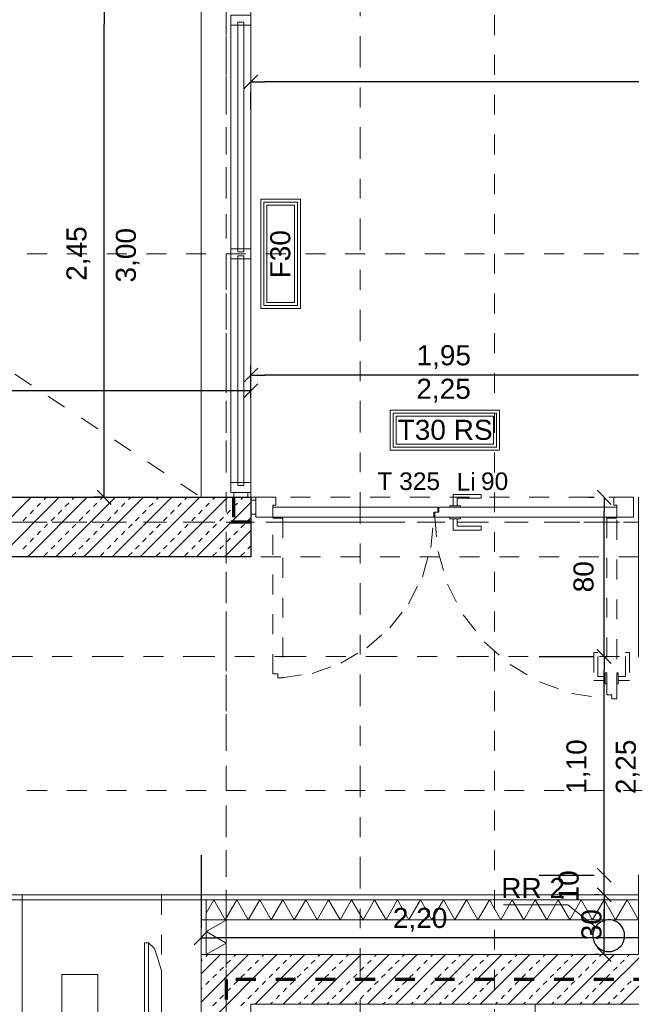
# Model space of a CAD drawing. Header units: metres. Extents: x -45.2 to 14.3, y -31.8 to 10.2.
# Tile 79 of 148: x -24 to -20.9, y -18.6 to -13.7. Entities that reach past the tile are written whole.
import ezdxf

# ---------------------------------------------------------------- set-up
doc = ezdxf.new("R2010")
doc.units = ezdxf.units.M
doc.header["$LTSCALE"] = 0.05
for name, pattern in [('Achsen 01', [5.291531, 3.175, -1.058062, 0.352704, -0.705764]), ('gestrichelt - 01', [2, 1, -1]), ('gestrichelt - 02', [4, 2, -2]), ('ISO-07 Punktiert', [0.889, 0.127, -0.762]), ('Raster 01', [2, 1, -1]), ('VW-01 Strichlinie kurz', [2, 1, -1])]:
    doc.linetypes.add(name, pattern=pattern)
doc.layers.get('0').update_dxf_attribs({"lineweight": 25})
for name, color, linetype, lineweight, true_color in [('013_Beton und Stahlbetonarbeiten-000 Brüstung', 7, 'Continuous', 9, 0xa6a6a6), ('013_Beton und Stahlbetonarbeiten-350 Stahlbeton Treppe Ansicht', 7, 'Continuous', 9, 0xa6a6a6), ('039_Trockenbauarbeiten-340 Dämmung', 7, 'Continuous', 9, 0xc0c0c0), ('045_Sanitär Betriebseinrichtung-allg.', 9, 'Continuous', 13, 0x808080), ('ACTES-Bewegungsfläche', 7, 'gestrichelt - 01', 9, 0xd9d9d9), ('ACTES-Einrichtung Aufsicht.', 7, 'Continuous', 9, 0xa6a6a6), ('AV1-Achsen', 1, 'Achsen 01', 18, 0xff0000), ('AV1-Raster', 7, 'Raster 01', 9, 0xa6a6a6), ('Beschriftung', 7, 'Continuous', 9, 0x555555)]:
    doc.layers.add(name, color=color, linetype=linetype, lineweight=lineweight, true_color=true_color)
for name, color, linetype, lineweight in [('013_Beton und Stahlbetonarbeiten-000 Unterzüge', 7, 'ISO-07 Punktiert', 13), ('013_Beton und Stahlbetonarbeiten-320 Stahlbeton', 7, 'Continuous', 25), ('013_Beton und Stahlbetonarbeiten-340 Innenwände', 7, 'Continuous', 18), ('031_Metallbauarbeiten-340 Innentüren _ Elemente', 7, 'Continuous', 9), ('039_Trockenbauarbeiten-340 Gipskarton', 7, 'Continuous', 9), ('AV1-Brandschutzkonzept-Brandschutzkonzept', 7, 'Continuous', 5), ('AV1-Einrichtung Bemaßung', 7, 'Continuous', 9), ('AV1-Schnitt Achsen', 7, 'Achsen 01', 18)]:
    doc.layers.add(name, color=color, linetype=linetype, lineweight=lineweight)
doc.styles.add('Arial', font='arial.ttf')

msp = doc.modelspace()

# ---------------------------------------------------------------- linework, layer by layer
at = {"color": 0, "linetype": 'ByBlock', "lineweight": -2}
for p, q in [((-23.5629, -13.625), (-23.5629, -13.6957)), ((-22.825, -13.985), (-22.7543, -13.985)), ((-22.825, -15.46), (-22.7543, -15.46)), ((-20.875, -15.46), (-20.9457, -15.46)), ((-22.825, -15.539), (-22.8957, -15.539)), ((-23.5629, -16.075), (-23.5629, -16.0043)), ((-21.0483, -16.075), (-21.0483, -16.1457)), ((-21.0483, -16.875), (-21.0483, -16.8043)), ((-21.0483, -16.875), (-21.0483, -16.9457)), ((-21.0483, -17.975), (-21.0483, -17.9043)), ((-21.0483, -17.975), (-21.0483, -17.9043)), ((-21.0483, -18.075), (-21.0483, -18.1457)), ((-21.0483, -18.075), (-21.0483, -18.1457)), ((-23.075, -18.29), (-23.0043, -18.29)), ((-21.0483, -18.375), (-21.0483, -18.3043)), ((-20.875, -18.29), (-20.9457, -18.29))]:
    msp.add_line(p, q, dxfattribs=at)
at = {"color": 0, "linetype": 'Continuous', "lineweight": 15}
for p, q in [((-22.8604, -14.0204), (-22.7896, -13.9497)), ((-22.8604, -15.4954), (-22.7896, -15.4246)), ((-22.7896, -15.5036), (-22.8604, -15.5743)), ((-23.5275, -16.1104), (-23.5982, -16.0396)), ((-21.0836, -16.0396), (-21.0129, -16.1104)), ((-21.0129, -16.9104), (-21.0836, -16.8396)), ((-21.0836, -16.8396), (-21.0129, -16.9104)), ((-21.0129, -18.0104), (-21.0836, -17.9396)), ((-21.0129, -18.0104), (-21.0836, -17.9396)), ((-21.0836, -18.0396), (-21.0129, -18.1104)), ((-21.0836, -18.0396), (-21.0129, -18.1104)), ((-23.1104, -18.3254), (-23.0396, -18.2546)), ((-21.0129, -18.4104), (-21.0836, -18.3396))]:
    msp.add_line(p, q, dxfattribs=at)
at = {"layer": '013_Beton und Stahlbetonarbeiten-000 Brüstung'}
msp.add_lwpolyline([(-23.075, -16.075), (-23.075, -13.625), (-22.825, -13.625), (-22.825, -16.075)], close=True, dxfattribs=at)
at = {"layer": '013_Beton und Stahlbetonarbeiten-000 Unterzüge', "linetype": 'VW-01 Strichlinie kurz'}
msp.add_lwpolyline([(-22.825, -16.375), (-22.825, -16.075), (-20.875, -16.075), (-20.875, -16.375)], close=True, dxfattribs=at)
at = {"layer": '013_Beton und Stahlbetonarbeiten-320 Stahlbeton', "color": 251, "linetype": 'Continuous', "lineweight": 13, "true_color": 0x4c4c4c}
for p, q in [((-23.9304, -16.075), (-24.2304, -16.375)), ((-23.789, -16.075), (-24.089, -16.375)), ((-23.6476, -16.075), (-23.9476, -16.375)), ((-23.8649, -16.0867), (-23.8532, -16.075)), ((-23.5061, -16.075), (-23.8061, -16.375)), ((-23.7234, -16.0867), (-23.7118, -16.075)), ((-23.3647, -16.075), (-23.6647, -16.375)), ((-23.582, -16.0867), (-23.5703, -16.075)), ((-23.2233, -16.075), (-23.5233, -16.375)), ((-23.4406, -16.0867), (-23.4289, -16.075)), ((-23.0819, -16.075), (-23.3819, -16.375)), ((-23.2992, -16.0867), (-23.2875, -16.075)), ((-22.9404, -16.075), (-23.2404, -16.375)), ((-23.1577, -16.0867), (-23.1461, -16.075)), ((-23.0163, -16.0867), (-23.0046, -16.075)), ((-22.8749, -16.0867), (-22.8632, -16.075)), ((-23.9356, -16.1574), (-23.9179, -16.1397)), ((-23.9002, -16.122), (-23.8825, -16.1044)), ((-23.7941, -16.1574), (-23.7765, -16.1397)), ((-23.7588, -16.122), (-23.7411, -16.1044)), ((-23.6527, -16.1574), (-23.635, -16.1397)), ((-23.6174, -16.122), (-23.5997, -16.1044)), ((-23.5113, -16.1574), (-23.4936, -16.1397)), ((-23.4759, -16.122), (-23.4583, -16.1044)), ((-23.3699, -16.1574), (-23.3522, -16.1397)), ((-23.3345, -16.122), (-23.3168, -16.1044)), ((-23.2285, -16.1574), (-23.2108, -16.1397)), ((-23.1931, -16.122), (-23.1754, -16.1044)), ((-22.825, -16.101), (-23.099, -16.375)), ((-23.087, -16.1574), (-23.0694, -16.1397)), ((-23.0517, -16.122), (-23.034, -16.1044)), ((-22.9456, -16.1574), (-22.9279, -16.1397)), ((-22.9103, -16.122), (-22.8926, -16.1044)), ((-23.9709, -16.1927), (-23.9532, -16.1751)), ((-23.8295, -16.1927), (-23.8118, -16.1751)), ((-23.6881, -16.1927), (-23.6704, -16.1751)), ((-23.5467, -16.1927), (-23.529, -16.1751)), ((-23.4052, -16.1927), (-23.3876, -16.1751)), ((-23.2638, -16.1927), (-23.2461, -16.1751)), ((-23.1224, -16.1927), (-23.1047, -16.1751)), ((-22.981, -16.1927), (-22.9633, -16.1751)), ((-22.8395, -16.1927), (-22.825, -16.1782)), ((-23.8649, -16.2281), (-23.8472, -16.2104)), ((-23.7234, -16.2281), (-23.7058, -16.2104)), ((-23.582, -16.2281), (-23.5643, -16.2104)), ((-23.4406, -16.2281), (-23.4229, -16.2104)), ((-23.2992, -16.2281), (-23.2815, -16.2104)), ((-23.1577, -16.2281), (-23.1401, -16.2104)), ((-23.0163, -16.2281), (-22.9986, -16.2104)), ((-22.825, -16.2424), (-22.9576, -16.375)), ((-22.8749, -16.2281), (-22.8572, -16.2104)), ((-23.9356, -16.2988), (-23.9179, -16.2811)), ((-23.9002, -16.2635), (-23.8825, -16.2458)), ((-23.7941, -16.2988), (-23.7765, -16.2811)), ((-23.7588, -16.2635), (-23.7411, -16.2458)), ((-23.6527, -16.2988), (-23.635, -16.2811)), ((-23.6174, -16.2635), (-23.5997, -16.2458)), ((-23.5113, -16.2988), (-23.4936, -16.2811)), ((-23.4759, -16.2635), (-23.4583, -16.2458)), ((-23.3699, -16.2988), (-23.3522, -16.2811)), ((-23.3345, -16.2635), (-23.3168, -16.2458)), ((-23.2285, -16.2988), (-23.2108, -16.2811)), ((-23.1931, -16.2635), (-23.1754, -16.2458)), ((-23.087, -16.2988), (-23.0694, -16.2811)), ((-23.0517, -16.2635), (-23.034, -16.2458)), ((-22.9456, -16.2988), (-22.9279, -16.2811)), ((-22.9103, -16.2635), (-22.8926, -16.2458)), ((-23.9709, -16.3342), (-23.9532, -16.3165)), ((-23.8295, -16.3342), (-23.8118, -16.3165)), ((-23.6881, -16.3342), (-23.6704, -16.3165)), ((-23.5467, -16.3342), (-23.529, -16.3165)), ((-23.4052, -16.3342), (-23.3876, -16.3165)), ((-23.2638, -16.3342), (-23.2461, -16.3165)), ((-23.1224, -16.3342), (-23.1047, -16.3165)), ((-22.981, -16.3342), (-22.9633, -16.3165)), ((-22.8395, -16.3342), (-22.825, -16.3196)), ((-23.8649, -16.3695), (-23.8472, -16.3518)), ((-23.7234, -16.3695), (-23.7058, -16.3518)), ((-23.582, -16.3695), (-23.5643, -16.3518)), ((-23.4406, -16.3695), (-23.4229, -16.3518)), ((-23.2992, -16.3695), (-23.2815, -16.3518)), ((-23.1577, -16.3695), (-23.1401, -16.3518)), ((-23.0163, -16.3695), (-22.9986, -16.3518)), ((-22.8749, -16.3695), (-22.8572, -16.3518))]:
    msp.add_line(p, q, dxfattribs=at)
at = {"layer": '013_Beton und Stahlbetonarbeiten-320 Stahlbeton'}
msp.add_lwpolyline([(-26.275, -16.075), (-22.825, -16.075), (-22.825, -16.375), (-26.275, -16.375)], close=True, dxfattribs=at)
at = {"layer": '013_Beton und Stahlbetonarbeiten-340 Innenwände', "color": 251, "linetype": 'Continuous', "lineweight": 13, "true_color": 0x4c4c4c}
for p, q in [((-20.625, -18.1436), (-21.1064, -18.625)), ((-20.625, -18.285), (-20.965, -18.625)), ((-22.6949, -18.375), (-23.075, -18.7551)), ((-22.8363, -18.375), (-23.075, -18.6137)), ((-22.9777, -18.375), (-23.075, -18.4723)), ((-23.075, -18.4081), (-23.0694, -18.4025)), ((-23.0517, -18.3848), (-23.0419, -18.375)), ((-22.9456, -18.4201), (-22.9279, -18.4025)), ((-22.9103, -18.3848), (-22.9005, -18.375)), ((-22.8042, -18.4201), (-22.7865, -18.4025)), ((-22.5534, -18.375), (-22.8034, -18.625)), ((-22.7688, -18.3848), (-22.7591, -18.375)), ((-22.6628, -18.4201), (-22.6451, -18.4025)), ((-22.412, -18.375), (-22.662, -18.625)), ((-22.6274, -18.3848), (-22.6176, -18.375)), ((-22.5214, -18.4201), (-22.5037, -18.4025)), ((-22.2706, -18.375), (-22.5206, -18.625)), ((-22.486, -18.3848), (-22.4762, -18.375)), ((-22.3799, -18.4201), (-22.3623, -18.4025)), ((-22.1292, -18.375), (-22.3792, -18.625)), ((-22.3446, -18.3848), (-22.3348, -18.375)), ((-22.2385, -18.4201), (-22.2208, -18.4025)), ((-21.9878, -18.375), (-22.2378, -18.625)), ((-22.2032, -18.3848), (-22.1934, -18.375)), ((-22.0971, -18.4201), (-22.0794, -18.4025)), ((-21.8463, -18.375), (-22.0963, -18.625)), ((-22.0617, -18.3848), (-22.052, -18.375)), ((-21.9557, -18.4201), (-21.938, -18.4025)), ((-21.7049, -18.375), (-21.9549, -18.625)), ((-21.9203, -18.3848), (-21.9105, -18.375)), ((-21.8142, -18.4201), (-21.7966, -18.4025)), ((-21.5635, -18.375), (-21.8135, -18.625)), ((-21.7789, -18.3848), (-21.7691, -18.375)), ((-21.6728, -18.4201), (-21.6551, -18.4025)), ((-21.4221, -18.375), (-21.6721, -18.625)), ((-21.6375, -18.3848), (-21.6277, -18.375)), ((-21.5314, -18.4201), (-21.5137, -18.4025)), ((-21.2806, -18.375), (-21.5306, -18.625)), ((-21.496, -18.3848), (-21.4863, -18.375)), ((-21.39, -18.4201), (-21.3723, -18.4025)), ((-21.1392, -18.375), (-21.3892, -18.625)), ((-21.3546, -18.3848), (-21.3448, -18.375)), ((-21.2486, -18.4201), (-21.2309, -18.4025)), ((-20.9978, -18.375), (-21.2478, -18.625)), ((-21.2132, -18.3848), (-21.2034, -18.375)), ((-21.1071, -18.4201), (-21.0895, -18.4025)), ((-21.0718, -18.3848), (-21.062, -18.375)), ((-20.9657, -18.4201), (-20.948, -18.4025)), ((-20.9304, -18.3848), (-20.9206, -18.375)), ((-22.981, -18.4555), (-22.9633, -18.4378)), ((-22.8395, -18.4555), (-22.8219, -18.4378)), ((-22.6981, -18.4555), (-22.6805, -18.4378)), ((-22.5567, -18.4555), (-22.539, -18.4378)), ((-22.4153, -18.4555), (-22.3976, -18.4378)), ((-22.2739, -18.4555), (-22.2562, -18.4378)), ((-22.1324, -18.4555), (-22.1148, -18.4378)), ((-21.991, -18.4555), (-21.9733, -18.4378)), ((-21.8496, -18.4555), (-21.8319, -18.4378)), ((-21.7082, -18.4555), (-21.6905, -18.4378)), ((-21.5668, -18.4555), (-21.5491, -18.4378)), ((-21.4253, -18.4555), (-21.4077, -18.4378)), ((-21.2839, -18.4555), (-21.2662, -18.4378)), ((-21.1425, -18.4555), (-21.1248, -18.4378)), ((-21.0011, -18.4555), (-20.9834, -18.4378)), ((-23.0517, -18.5262), (-23.034, -18.5085)), ((-23.0163, -18.4908), (-22.9986, -18.4732)), ((-22.9103, -18.5262), (-22.8926, -18.5085)), ((-22.8749, -18.4908), (-22.8572, -18.4732)), ((-22.7688, -18.5262), (-22.7512, -18.5085)), ((-22.7335, -18.4908), (-22.7158, -18.4732)), ((-22.6274, -18.5262), (-22.6097, -18.5085)), ((-22.5921, -18.4908), (-22.5744, -18.4732)), ((-22.486, -18.5262), (-22.4683, -18.5085)), ((-22.4506, -18.4908), (-22.433, -18.4732)), ((-22.3446, -18.5262), (-22.3269, -18.5085)), ((-22.3092, -18.4908), (-22.2915, -18.4732)), ((-22.2032, -18.5262), (-22.1855, -18.5085)), ((-22.1678, -18.4908), (-22.1501, -18.4732)), ((-22.0617, -18.5262), (-22.0441, -18.5085)), ((-22.0264, -18.4908), (-22.0087, -18.4732)), ((-21.9203, -18.5262), (-21.9026, -18.5085)), ((-21.885, -18.4908), (-21.8673, -18.4732)), ((-21.7789, -18.5262), (-21.7612, -18.5085)), ((-21.7435, -18.4908), (-21.7259, -18.4732)), ((-21.6375, -18.5262), (-21.6198, -18.5085)), ((-21.6021, -18.4908), (-21.5844, -18.4732)), ((-21.496, -18.5262), (-21.4784, -18.5085)), ((-21.4607, -18.4908), (-21.443, -18.4732)), ((-21.3546, -18.5262), (-21.3369, -18.5085)), ((-21.3193, -18.4908), (-21.3016, -18.4732)), ((-21.2132, -18.5262), (-21.1955, -18.5085)), ((-21.1778, -18.4908), (-21.1602, -18.4732)), ((-21.0718, -18.5262), (-21.0541, -18.5085)), ((-21.0364, -18.4908), (-21.0187, -18.4732)), ((-20.9304, -18.5262), (-20.9127, -18.5085)), ((-23.075, -18.5495), (-23.0694, -18.5439)), ((-22.9456, -18.5616), (-22.9279, -18.5439)), ((-22.8042, -18.5616), (-22.7865, -18.5439)), ((-22.6628, -18.5616), (-22.6451, -18.5439)), ((-22.5214, -18.5616), (-22.5037, -18.5439)), ((-22.3799, -18.5616), (-22.3623, -18.5439)), ((-22.2385, -18.5616), (-22.2208, -18.5439)), ((-22.0971, -18.5616), (-22.0794, -18.5439)), ((-21.9557, -18.5616), (-21.938, -18.5439)), ((-21.8142, -18.5616), (-21.7966, -18.5439)), ((-21.6728, -18.5616), (-21.6551, -18.5439)), ((-21.5314, -18.5616), (-21.5137, -18.5439)), ((-21.39, -18.5616), (-21.3723, -18.5439)), ((-21.2486, -18.5616), (-21.2309, -18.5439)), ((-21.1071, -18.5616), (-21.0895, -18.5439)), ((-20.9657, -18.5616), (-20.948, -18.5439)), ((-23.0163, -18.6323), (-22.9986, -18.6146)), ((-22.981, -18.5969), (-22.9633, -18.5792)), ((-22.8749, -18.6323), (-22.8572, -18.6146)), ((-22.8395, -18.5969), (-22.8219, -18.5792)), ((-22.7262, -18.625), (-22.7158, -18.6146)), ((-22.6981, -18.5969), (-22.6805, -18.5792)), ((-22.5848, -18.625), (-22.5744, -18.6146)), ((-22.5567, -18.5969), (-22.539, -18.5792)), ((-22.4434, -18.625), (-22.433, -18.6146)), ((-22.4153, -18.5969), (-22.3976, -18.5792)), ((-22.302, -18.625), (-22.2915, -18.6146)), ((-22.2739, -18.5969), (-22.2562, -18.5792)), ((-22.1605, -18.625), (-22.1501, -18.6146)), ((-22.1324, -18.5969), (-22.1148, -18.5792)), ((-22.0191, -18.625), (-22.0087, -18.6146)), ((-21.991, -18.5969), (-21.9733, -18.5792)), ((-21.8777, -18.625), (-21.8673, -18.6146)), ((-21.8496, -18.5969), (-21.8319, -18.5792)), ((-21.7363, -18.625), (-21.7259, -18.6146)), ((-21.7082, -18.5969), (-21.6905, -18.5792)), ((-21.5948, -18.625), (-21.5844, -18.6146)), ((-21.5668, -18.5969), (-21.5491, -18.5792)), ((-21.4534, -18.625), (-21.443, -18.6146)), ((-21.4253, -18.5969), (-21.4077, -18.5792)), ((-21.312, -18.625), (-21.3016, -18.6146)), ((-21.2839, -18.5969), (-21.2662, -18.5792)), ((-21.1706, -18.625), (-21.1602, -18.6146)), ((-21.1425, -18.5969), (-21.1248, -18.5792)), ((-21.0292, -18.625), (-21.0187, -18.6146)), ((-21.0011, -18.5969), (-20.9834, -18.5792))]:
    msp.add_line(p, q, dxfattribs=at)
at = {"layer": '013_Beton und Stahlbetonarbeiten-340 Innenwände'}
msp.add_lwpolyline([(-20.875, -16.875), (-20.875, -16.075), (-17.875, -16.075), (-17.875, -18.625), (-22.825, -18.625), (-22.825, -21.475), (-23.075, -21.475), (-23.075, -18.375), (-20.875, -18.375), (-20.875, -17.975), (-20.625, -17.975), (-20.625, -18.375), (-18.125, -18.375), (-18.125, -16.325), (-20.625, -16.325), (-20.625, -16.875)], close=True, dxfattribs=at)
at = {"layer": '013_Beton und Stahlbetonarbeiten-350 Stahlbeton Treppe Ansicht', "linetype": 'Raster 01'}
msp.add_line((-21.395, -21.475), (-21.395, -18.625), dxfattribs=at)
at = {"layer": '031_Metallbauarbeiten-340 Innentüren _ Elemente'}
for points in [[(-22.86, -13.7), (-22.825, -13.7), (-22.825, -13.65), (-22.925, -13.65), (-22.925, -13.7), (-22.89, -13.7), (-22.89, -13.685), (-22.86, -13.685)], [(-22.89, -14.84), (-22.89, -13.685), (-22.86, -13.685), (-22.86, -14.84)], [(-22.89, -14.875), (-22.925, -14.875), (-22.925, -14.825), (-22.89, -14.825), (-22.89, -14.84), (-22.86, -14.84), (-22.86, -14.825), (-22.825, -14.825), (-22.825, -14.875), (-22.86, -14.875), (-22.86, -14.86), (-22.89, -14.86)], [(-22.89, -16.015), (-22.89, -14.86), (-22.86, -14.86), (-22.86, -16.015)], [(-22.86, -16), (-22.825, -16), (-22.825, -16.05), (-22.925, -16.05), (-22.925, -16), (-22.89, -16), (-22.89, -16.015), (-22.86, -16.015)], [(-22.91, -16.075), (-22.91, -16.05), (-22.84, -16.05), (-22.84, -16.075)], [(-22.8, -16.09), (-22.8, -16.16), (-22.825, -16.16), (-22.825, -16.09)], [(-22.715, -16.115), (-22.715, -16.175), (-22.8, -16.175), (-22.8, -16.075), (-22.7, -16.075), (-22.7, -16.115)], [(-21.8075, -16.1175), (-21.7875, -16.1175), (-21.7875, -16.08), (-21.6675, -16.08), (-21.6675, -16.06), (-21.8075, -16.06)], [(-20.985, -16.115), (-20.985, -16.175), (-20.9, -16.175), (-20.9, -16.075), (-21, -16.075), (-21, -16.115)], [(-21.905, -16.175), (-22.715, -16.175), (-22.715, -16.125), (-21.885, -16.125), (-21.885, -16.15), (-21.905, -16.15)], [(-20.985, -16.125), (-21.88, -16.125), (-21.88, -16.15), (-21.9, -16.15), (-21.9, -16.175), (-20.985, -16.175)], [(-21.77, -16.1175), (-21.77, -16.125), (-21.825, -16.125), (-21.825, -16.1175)], [(-21.77, -16.175), (-21.77, -16.1825), (-21.825, -16.1825), (-21.825, -16.175)], [(-21.8075, -16.1825), (-21.7875, -16.1825), (-21.7875, -16.22), (-21.6675, -16.22), (-21.6675, -16.24), (-21.8075, -16.24)]]:
    msp.add_lwpolyline(points, close=True, dxfattribs=at)
at = {"layer": '031_Metallbauarbeiten-340 Innentüren _ Elemente', "color": 253, "true_color": 0xa6a6a6}
for points in [[(-22.925, -14.825), (-22.925, -13.7), (-22.825, -13.7), (-22.825, -14.825)], [(-22.925, -16), (-22.925, -14.875), (-22.825, -14.875), (-22.825, -16)]]:
    msp.add_lwpolyline(points, close=True, dxfattribs=at)
at = {"layer": '031_Metallbauarbeiten-340 Innentüren _ Elemente', "color": 253, "linetype": 'gestrichelt - 01', "lineweight": 9, "true_color": 0xa6a6a6}
for points in [[(-22.715, -16.9635), (-22.715, -16.18), (-22.665, -16.18), (-22.665, -16.9835), (-22.69, -16.9835), (-22.69, -16.9635)], [(-21.035, -16.18), (-21.035, -17.0684), (-21.01, -17.0684), (-21.01, -17.0884), (-20.985, -17.0884), (-20.985, -16.18)], [(-21.0425, -16.9959), (-21.0425, -16.9759), (-21.08, -16.9759), (-21.08, -16.8559), (-21.1, -16.8559), (-21.1, -16.9959)], [(-20.9775, -16.9959), (-20.9775, -16.9759), (-20.94, -16.9759), (-20.94, -16.8559), (-20.92, -16.8559), (-20.92, -16.9959)], [(-21.035, -16.9584), (-21.035, -17.0134), (-21.0425, -17.0134), (-21.0425, -16.9584)], [(-20.9775, -16.9584), (-20.9775, -17.0134), (-20.985, -17.0134), (-20.985, -16.9584)]]:
    msp.add_lwpolyline(points, close=True, dxfattribs=at)
for points in [[(-22.6684, -16.9837), (-22.5172, -16.9605), (-22.373, -16.9093), (-22.2411, -16.8319), (-22.126, -16.731), (-22.032, -16.6104), (-21.9623, -16.4742), (-21.9194, -16.3273), (-21.905, -16.175)], [(-21.9, -16.175), (-21.8837, -16.3468), (-21.8355, -16.5125), (-21.757, -16.6662), (-21.6511, -16.8024), (-21.5214, -16.9163), (-21.3727, -17.0038), (-21.2102, -17.0619), (-21.0397, -17.0884)]]:
    msp.add_lwpolyline(points, dxfattribs=at)
at = {"layer": '039_Trockenbauarbeiten-340 Dämmung'}
for points in [[(-23.075, -18.1), (-20.875, -18.1), (-20.875, -18.2), (-23.075, -18.2)], [(-22.95, -18.2), (-22.95, -18.375), (-23.05, -18.375), (-23.05, -18.2)]]:
    msp.add_lwpolyline(points, close=True, dxfattribs=at)
for points in [[(-20.875, -18.2), (-20.9327, -18.1), (-20.9905, -18.2), (-21.0482, -18.1), (-21.1059, -18.2), (-21.1637, -18.1), (-21.2214, -18.2), (-21.2791, -18.1), (-21.3369, -18.2), (-21.3946, -18.1), (-21.4524, -18.2), (-21.5101, -18.1), (-21.5678, -18.2), (-21.6256, -18.1), (-21.6833, -18.2), (-21.741, -18.1), (-21.7988, -18.2), (-21.8565, -18.1), (-21.9142, -18.2), (-21.972, -18.1), (-22.0297, -18.2), (-22.0874, -18.1), (-22.1452, -18.2), (-22.2029, -18.1), (-22.2606, -18.2), (-22.3184, -18.1), (-22.3761, -18.2), (-22.4338, -18.1), (-22.4916, -18.2), (-22.5493, -18.1), (-22.6071, -18.2), (-22.6648, -18.1), (-22.7225, -18.2), (-22.7803, -18.1), (-22.838, -18.2), (-22.8957, -18.1), (-22.9535, -18.2), (-23.0112, -18.1), (-23.05, -18.1672)], [(-23.05, -18.375), (-22.95, -18.3173), (-23.05, -18.2595), (-22.95, -18.2018), (-22.9531, -18.2)]]:
    msp.add_lwpolyline(points, dxfattribs=at)
at = {"layer": '039_Trockenbauarbeiten-340 Gipskarton'}
for points in [[(-20.875, -18.1), (-20.875, -18.075), (-23.075, -18.075), (-23.075, -18.1)], [(-23.075, -18.375), (-23.05, -18.375), (-23.05, -18.1), (-23.075, -18.1)]]:
    msp.add_lwpolyline(points, close=True, dxfattribs=at)
at = {"layer": '045_Sanitär Betriebseinrichtung-allg.', "color": 165, "lineweight": 13, "true_color": 0x595995}
msp.add_lwpolyline([(-21.0917, -18.2358), (-21.2303, -18.125), (-21.5546, -18.125)], dxfattribs=at)
at = {"layer": '045_Sanitär Betriebseinrichtung-allg.', "color": 165, "lineweight": 25, "true_color": 0x595995}
msp.add_lwpolyline([(-20.985, -18.2107), (-20.9921, -18.2071), (-20.9993, -18.2042), (-21.0068, -18.202), (-21.0145, -18.2007), (-21.0224, -18.2), (-21.0303, -18.2002), (-21.0381, -18.201), (-21.0457, -18.2027), (-21.0531, -18.2051), (-21.0603, -18.2082), (-21.0673, -18.2121), (-21.0738, -18.2166), (-21.0798, -18.2216), (-21.0852, -18.2272), (-21.09, -18.2333), (-21.0943, -18.24), (-21.0979, -18.247), (-21.1008, -18.2543), (-21.103, -18.2618), (-21.1044, -18.2694), (-21.105, -18.2773), (-21.1049, -18.2853), (-21.104, -18.2931), (-21.1023, -18.3007), (-21.1, -18.3081), (-21.0968, -18.3153), (-21.0929, -18.3223), (-21.0885, -18.3288), (-21.0834, -18.3347), (-21.0778, -18.3401), (-21.0717, -18.345), (-21.065, -18.3493), (-21.058, -18.3529), (-21.0507, -18.3558), (-21.0432, -18.3579), (-21.0356, -18.3593), (-21.0277, -18.3599), (-21.0197, -18.3598), (-21.0119, -18.3589), (-21.0043, -18.3573), (-20.9969, -18.3549), (-20.9897, -18.3518), (-20.9827, -18.3479), (-20.9762, -18.3434), (-20.9703, -18.3384), (-20.9649, -18.3328), (-20.96, -18.3267), (-20.9557, -18.32), (-20.9521, -18.3129), (-20.9492, -18.3057), (-20.9471, -18.2982), (-20.9457, -18.2905), (-20.9451, -18.2827), (-20.9452, -18.2747), (-20.9461, -18.2669), (-20.9477, -18.2593), (-20.9501, -18.2519), (-20.9532, -18.2447), (-20.9571, -18.2377), (-20.9616, -18.2312), (-20.9666, -18.2252), (-20.9722, -18.2198), (-20.9783, -18.215)], close=True, dxfattribs=at)
at = {"layer": 'ACTES-Bewegungsfläche'}
msp.add_lwpolyline([(-23.275, -19.375), (-23.275, -18.075), (-25.245, -18.075), (-25.245, -19.375)], close=True, dxfattribs=at)
at = {"layer": 'ACTES-Einrichtung Aufsicht.', "color": 253, "true_color": 0xa6a6a6}
for points in [[(-23.075, -18.075), (-23.075, -18.1), (-24.245, -18.1), (-24.245, -18.075)], [(-23.075, -18.075), (-23.075, -19.375), (-23.975, -19.375), (-23.975, -18.075)], [(-23.595, -18.475), (-23.595, -18.975), (-23.775, -18.975), (-23.775, -18.475)]]:
    msp.add_lwpolyline(points, close=True, dxfattribs=at)
at = {"layer": 'ACTES-Einrichtung Aufsicht.'}
for points in [[(-23.36, -18.315), (-23.34, -18.315), (-23.34, -19.135), (-23.36, -19.135)], [(-23.275, -18.455), (-23.275, -18.995), (-23.31, -19.105), (-23.34, -19.135), (-23.34, -18.315), (-23.31, -18.345)]]:
    msp.add_lwpolyline(points, close=True, dxfattribs=at)
at = {"layer": 'AV1-Achsen'}
for p, q in [((-22.95, -26.5), (-22.95, 4.9)), ((-43.35, -16.2), (4.2, -16.2))]:
    msp.add_line(p, q, dxfattribs=at)
at = {"layer": 'AV1-Brandschutzkonzept-Brandschutzkonzept', "color": 40, "linetype": 'gestrichelt - 01', "lineweight": 70, "true_color": 0xffc000}
for p, q in [((-22.9128, -16.075), (-22.9128, -16.2)), ((-22.825, -16.2), (-22.95, -16.2)), ((-22.825, -16.2), (-22.9128, -16.2))]:
    msp.add_line(p, q, dxfattribs=at)
at = {"layer": 'AV1-Brandschutzkonzept-Brandschutzkonzept', "color": 14, "linetype": 'gestrichelt - 01', "lineweight": 70, "true_color": 0xaa0000}
for p, q in [((-18, -18.5), (-22.95, -18.5)), ((-22.95, -18.5), (-22.95, -21.6))]:
    msp.add_line(p, q, dxfattribs=at)
at = {"layer": 'AV1-Brandschutzkonzept-Brandschutzkonzept', "color": 7, "linetype": 'Continuous'}
for points in [[(-22.775, -14.575), (-22.575, -14.575), (-22.575, -15.125), (-22.775, -15.125)], [(-21.575, -15.6371), (-21.575, -15.8371), (-22.125, -15.8371), (-22.125, -15.6371)]]:
    msp.add_lwpolyline(points, close=True, dxfattribs=at)
at = {"layer": 'AV1-Brandschutzkonzept-Brandschutzkonzept', "color": 12, "linetype": 'Continuous', "true_color": 0xdd0000}
for points in [[(-22.76, -14.59), (-22.76, -15.11), (-22.59, -15.11), (-22.59, -14.59)], [(-22.605, -15.095), (-22.745, -15.095), (-22.745, -14.605), (-22.605, -14.605)], [(-21.59, -15.6521), (-22.11, -15.6521), (-22.11, -15.8221), (-21.59, -15.8221)], [(-22.095, -15.8071), (-22.095, -15.6671), (-21.605, -15.6671), (-21.605, -15.8071)]]:
    msp.add_lwpolyline(points, close=True, dxfattribs=at)
at = {"layer": 'AV1-Einrichtung Bemaßung', "color": 0, "lineweight": -2}
for p, q in [((-23.5629, -16.0043), (-23.5629, -13.6957)), ((-16.3957, -13.985), (-22.7543, -13.985)), ((-22.825, -14.125), (-22.825, -14.035)), ((-22.825, -15.56), (-22.825, -15.41)), ((-22.825, -15.575), (-22.825, -15.489)), ((-20.9457, -15.46), (-22.7543, -15.46)), ((-22.8957, -15.539), (-26.2043, -15.539)), ((-23.575, -16.075), (-23.6129, -16.075)), ((-21.125, -16.075), (-21.0983, -16.075)), ((-21.0483, -16.8043), (-21.0483, -16.1457)), ((-21.375, -16.875), (-21.0983, -16.875)), ((-21.375, -16.875), (-21.0983, -16.875)), ((-21.0483, -17.9043), (-21.0483, -16.9457)), ((-23.075, -17.875), (-23.075, -18.24)), ((-21.0483, -17.9043), (-21.0483, -17.8336)), ((-21.375, -17.975), (-21.0983, -17.975)), ((-21.375, -17.975), (-21.0983, -17.975)), ((-21.0483, -18.075), (-21.0483, -17.975)), ((-21.075, -18.075), (-21.0983, -18.075)), ((-21.075, -18.075), (-21.0983, -18.075)), ((-21.0483, -18.1457), (-21.0483, -18.2164)), ((-21.0483, -18.3043), (-21.0483, -18.1457)), ((-20.9457, -18.29), (-23.0043, -18.29)), ((-21.075, -18.375), (-21.0983, -18.375))]:
    msp.add_line(p, q, dxfattribs=at)
at = {"layer": 'AV1-Raster'}
for p, q in [((-22.95, -22.95), (-22.95, 1.35)), ((-21.6, -22.95), (-21.6, 1.35)), ((1.35, -14.85), (-40.5, -14.85)), ((1.35, -16.2), (-40.5, -16.2)), ((1.35, -17.55), (-40.5, -17.55))]:
    msp.add_line(p, q, dxfattribs=at)
at = {"layer": 'AV1-Schnitt Achsen'}
for p, q in [((-22.275, -26.3), (-22.275, 4.7)), ((-43.35, -16.875), (4.2, -16.875))]:
    msp.add_line(p, q, dxfattribs=at)
at = {"layer": 'Beschriftung', "linetype": 'gestrichelt - 02'}
msp.add_line((-39.025, -5.525), (-23.075, -16.075), dxfattribs=at)
at = {"layer": 'Defpoints', "color": 0, "lineweight": 0}
for p, q in [((-22.825, -13.985), (-22.825, -13.985)), ((-22.825, -15.46), (-22.825, -15.46)), ((-23.075, -16.075), (-23.075, -16.075)), ((-22.825, -16.075), (-22.825, -16.075)), ((-22.825, -16.075), (-22.825, -16.075)), ((-21.0483, -16.075), (-21.0483, -16.075)), ((-21.0483, -16.875), (-21.0483, -16.875)), ((-21.0483, -17.975), (-21.0483, -17.975)), ((-21.0483, -18.075), (-21.0483, -18.075)), ((-23.075, -18.29), (-23.075, -18.29)), ((-23.075, -18.375), (-23.075, -18.375))]:
    msp.add_line(p, q, dxfattribs=at)

# ---------------------------------------------------------------- texts
at = {"layer": '031_Metallbauarbeiten-340 Innentüren _ Elemente', "char_height": 0.08826, "attachment_point": 7, "style": 'Arial'}
for s, insert in [('T 325', (-22.1886, -16.0394)), ('Li', (-21.79, -16.0409)), ('90', (-21.6676, -16.0394))]:
    msp.add_mtext(s, dxfattribs=dict(at, insert=insert))
at = {"layer": '045_Sanitär Betriebseinrichtung-allg.', "color": 165, "true_color": 0x595995, "insert": (-21.5657, -18.0905), "char_height": 0.10087, "attachment_point": 7, "style": 'Arial'}
msp.add_mtext('RR 2', dxfattribs=at)
at = {"layer": 'AV1-Brandschutzkonzept-Brandschutzkonzept', "color": 12, "true_color": 0xdd0000, "insert": (-22.6253, -14.9738), "char_height": 0.10087, "attachment_point": 7, "rotation": 90, "style": 'Arial'}
msp.add_mtext('F30', dxfattribs=at)
at = {"layer": 'AV1-Brandschutzkonzept-Brandschutzkonzept', "color": 12, "true_color": 0xdd0000, "insert": (-22.0868, -15.7875), "char_height": 0.10087, "attachment_point": 7, "style": 'Arial'}
msp.add_mtext('T30 RS', dxfattribs=at)
at = {"layer": 'AV1-Einrichtung Bemaßung', "color": 0, "char_height": 0.10087, "attachment_point": 7, "rotation": 90, "style": 'Arial'}
for s, insert in [('2,45', (-23.633, -14.9864)), ('80', (-21.1002, -16.5529)), ('1,10', (-21.1184, -17.5664)), ('10', (-21.1752, -18.1077)), ('30', (-21.0603, -18.303))]:
    msp.add_mtext(s, dxfattribs=dict(at, insert=insert))
at = {"layer": 'AV1-Einrichtung Bemaßung', "char_height": 0.10087, "attachment_point": 7, "rotation": 90, "style": 'Arial'}
for s, insert in [('3,00', (-23.3848, -14.9947)), ('2,25', (-20.8701, -17.5679))]:
    msp.add_mtext(s, dxfattribs=dict(at, insert=insert))
at = {"layer": 'AV1-Einrichtung Bemaßung', "color": 0, "char_height": 0.10087, "attachment_point": 7, "style": 'Arial'}
for s, insert in [('1,95', (-21.992, -15.4298)), ('2,20', (-22.1108, -18.2598))]:
    msp.add_mtext(s, dxfattribs=dict(at, insert=insert))
at = {"layer": 'AV1-Einrichtung Bemaßung', "insert": (-21.9929, -15.5981), "char_height": 0.10087, "attachment_point": 7, "style": 'Arial'}
msp.add_mtext('2,25', dxfattribs=at)

doc.saveas('drawing.dxf')
